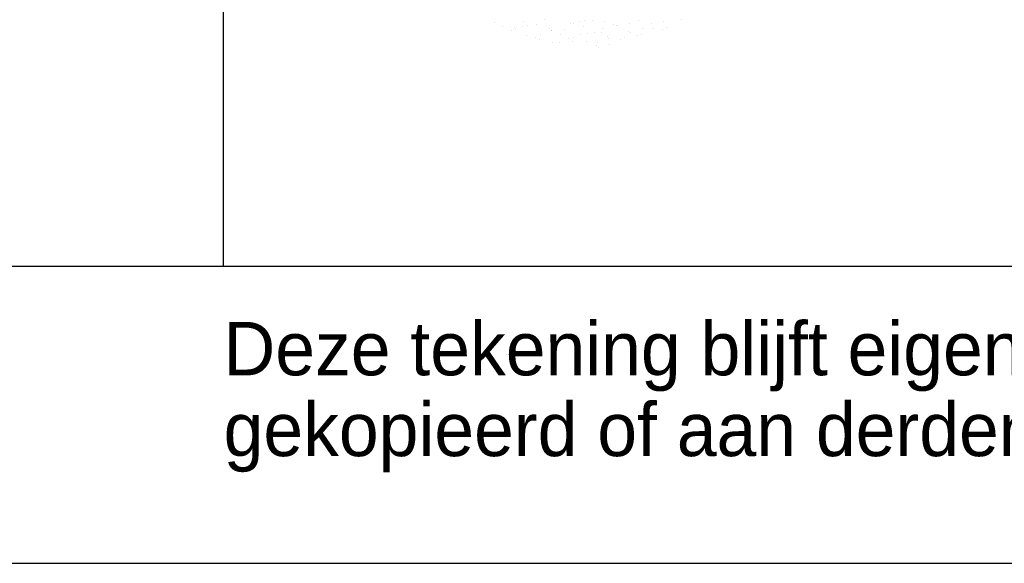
# Model space of a CAD drawing. Extents: x -940 to 22840, y -452 to 16368.
# Tile 24 of 50: x 19003 to 19666, y -452 to -86. Entities that reach past the tile are written whole.
import ezdxf

# ---------------------------------------------------------------- set-up
doc = ezdxf.new("R2010")
doc.units = 0
doc.header["$LTSCALE"] = 20
doc.layers.get('0').update_dxf_attribs({"linetype": 'CONTINUOUS'})
for name, color, linetype in [('00KAD025', 2, 'CONTINUOUS'), ('00KAD070', 5, 'CONTINUOUS'), ('BL$2----', 7, 'CONTINUOUS'), ('BL$4----', 7, 'CONTINUOUS')]:
    doc.layers.add(name, color=color, linetype=linetype)
doc.styles.add('BURO-018', font='BUROFONT.shx', dxfattribs={"height": 36})
doc.styles.add('BURO-025', font='BUROFONT.shx', dxfattribs={"height": 50})
doc.styles.add('BURO-035', font='BUROFONT.shx', dxfattribs={"height": 70})
doc.styles.add('BURO-050', font='BUROFONT.shx', dxfattribs={"height": 100})

# ---------------------------------------------------------------- blocks, each defined once
blk = doc.blocks.new('A0-HOR')
at = {"layer": '00KAD025', "linetype": 'CONTINUOUS'}
blk.add_line((0, 0), (1189, 0), dxfattribs=at)
at = {"layer": '00KAD070', "linetype": 'CONTINUOUS'}
blk.add_line((10, 10), (1179, 10), dxfattribs=at)
blk = doc.blocks.new('KUIJPERSKLEUR')
at = {"color": 1}
blk.add_line((-185, 10), (-185, 73), dxfattribs=at)
at = {"color": 161}
for p, q in [((-174.902, 18.249), (-174.902, 18.249)), ((-169.588, 18.288), (-169.588, 18.288)), ((-175.886, 18.199), (-175.886, 18.199)), ((-175.61, 18.072), (-175.61, 18.072)), ((-175.308, 17.945), (-175.308, 17.945)), ((-175.218, 18.038), (-175.218, 18.038)), ((-175.169, 17.953), (-175.169, 17.953)), ((-174.922, 18.063), (-174.922, 18.063)), ((-172.261, 18.013), (-172.261, 18.013)), ((-171.363, 17.911), (-171.363, 17.911)), ((-170.598, 18.151), (-170.598, 18.151)), ((-170.542, 17.996), (-170.542, 17.996)), ((-170.221, 17.96), (-170.221, 17.96)), ((-170.178, 18.218), (-170.178, 18.218)), ((-170.098, 18.046), (-170.098, 18.046)), ((-174.792, 17.762), (-174.792, 17.762)), ((-174.487, 17.684), (-174.487, 17.684)), ((-174.357, 17.635), (-174.357, 17.635)), ((-174.344, 17.808), (-174.344, 17.808)), ((-173.649, 17.811), (-173.649, 17.811)), ((-173.38, 17.671), (-173.38, 17.671)), ((-173.246, 17.573), (-173.246, 17.573)), ((-173.214, 17.685), (-173.214, 17.685)), ((-172.994, 17.789), (-172.994, 17.789)), ((-172.736, 17.815), (-172.736, 17.815)), ((-172.506, 17.861), (-172.506, 17.861)), ((-172.292, 17.865), (-172.292, 17.865)), ((-172.071, 17.734), (-172.071, 17.734)), ((-172.03, 17.652), (-172.03, 17.652)), ((-171.63, 17.615), (-171.63, 17.615)), ((-171.495, 17.704), (-171.495, 17.704)), ((-171.297, 17.876), (-171.297, 17.876)), ((-171.051, 17.754), (-171.051, 17.754)), ((-170.928, 17.784), (-170.928, 17.784)), ((-173.916, 17.515), (-173.916, 17.515)), ((-173.69, 17.523), (-173.69, 17.523)), ((-172.773, 17.565), (-172.773, 17.565)), ((-172.449, 17.412), (-172.449, 17.412)), ((-172.415, 17.534), (-172.415, 17.534)), ((-172.396, 17.374), (-172.396, 17.374)), ((-172.005, 17.462), (-172.005, 17.462))]:
    blk.add_line(p, q, dxfattribs=at)
at = {"color": 163}
for p, q in [((-174.189, 18.287), (-174.189, 18.287)), ((-172.839, 18.268), (-172.839, 18.268)), ((-172.58, 18.269), (-172.58, 18.269)), ((-171.039, 18.271), (-171.039, 18.271)), ((-174.774, 18.088), (-174.774, 18.088)), ((-174.467, 18.122), (-174.467, 18.122)), ((-174.026, 18.002), (-174.026, 18.002)), ((-173.977, 17.926), (-173.977, 17.926)), ((-173.958, 17.926), (-173.958, 17.926)), ((-173.533, 17.977), (-173.533, 17.977)), ((-173.325, 18.172), (-173.325, 18.172)), ((-173.225, 18.15), (-173.225, 18.15)), ((-173.024, 18.219), (-173.024, 18.219)), ((-172.883, 18.052), (-172.883, 18.052)), ((-172.182, 18.221), (-172.182, 18.221)), ((-171.875, 18.131), (-171.875, 18.131)), ((-171.783, 18.107), (-171.783, 18.107)), ((-171.74, 18.102), (-171.74, 18.102)), ((-171.339, 18.158), (-171.339, 18.158)), ((-170.911, 17.994), (-170.911, 17.994))]:
    blk.add_line(p, q, dxfattribs=at)
at = {"color": 1, "style": 'BURO-018'}
for s, p in [('Deze tekening blijft eigendom en mag zonder onze schriftelijke toestemming niet', (-185, 6.326)), ('gekopieerd of aan derden ter inzage worden gegeven, noch voor of door derden worden gebruikt', (-185, 3.607))]:
    blk.add_text(s, height=1.8, dxfattribs=at).set_placement(p)
at = {"color": 150, "style": 'BURO-025'}
for tag, p in [('1:...', (-167, 67)), ('TKBLAD', (-137.096, 67)), ('TKDATCREAT', (-81, 67)), ('TKDATA', (-30, 67)), ('TKINIT', (-30, 58)), ('PRPRLEID', (-30, 49)), ('PRGRLEID', (-30, 40))]:
    blk.add_attdef(tag, p, '', height=2.5, dxfattribs=at)
at = {"color": 3, "style": 'BURO-035'}
for tag, p in [('PROMSCHR', (-177, 55)), ('TK1OMSCHR', (-177, 42))]:
    blk.add_attdef(tag, p, '', height=3.5, dxfattribs=at)
at = {"color": 1, "style": 'BURO-025'}
blk.add_attdef('TKFILE', (-4, 40), '', height=2.5, rotation=90, dxfattribs=at)
blk.add_attdef('PRNAAM', (-30, 31.5), '', height=2.5, dxfattribs=at)
at = {"color": 4, "style": 'BURO-050'}
blk.add_attdef('TKTEKNR', (-48, 19), '', height=5, dxfattribs=at)

msp = doc.modelspace()

# ---------------------------------------------------------------- block references
at = {"layer": 'BL$2----', "color": 8, "xscale": 20, "yscale": 20, "zscale": 20}
msp.add_blockref('A0-HOR', (-939.56, -452.24), dxfattribs=at)
at = {"layer": 'BL$4----', "xscale": 20, "yscale": 20, "zscale": 20}
msp.add_blockref('KUIJPERSKLEUR', (22840.44, -452.24), dxfattribs=at)

doc.saveas('drawing.dxf')
